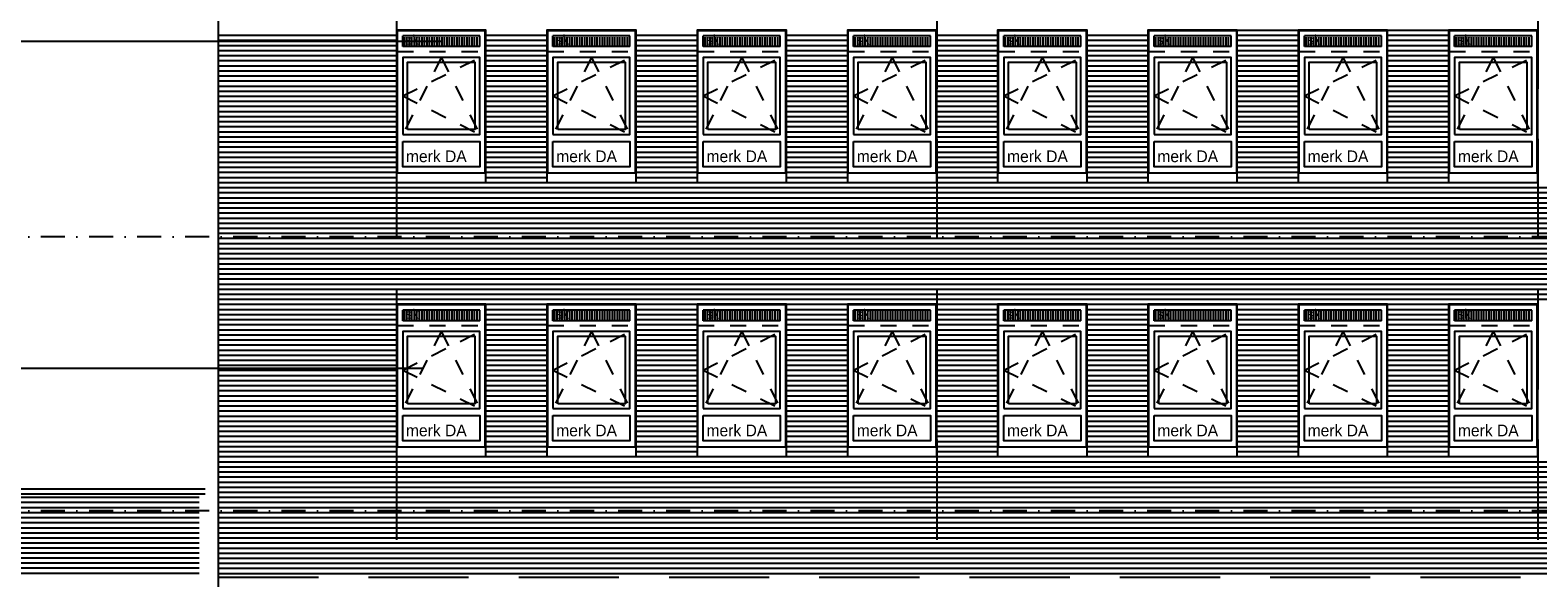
# Model space of a CAD drawing. Extents: x 0 to 140000, y 0 to 84100.
# Tile 43 of 48: x 101448 to 120259, y 56618 to 63450. Entities that reach past the tile are written whole.
import ezdxf

# ---------------------------------------------------------------- set-up
doc = ezdxf.new("R2010")
doc.units = 0
doc.header["$LTSCALE"] = 100
doc.header["$MEASUREMENT"] = 0
for name, pattern in [('B0201', [50, 31.25, -6.25, 6.25, -6.25]), ('B0703', [18.75, 12.5, -6.25]), ('DASHDOTX2', [2, 1, -0.5, 0, -0.5]), ('TEGELS', [4, 2, -2])]:
    doc.linetypes.add(name, pattern=pattern)
for name, color, linetype in [('AA32----_BINNENKOZ', 7, 'CONTINUOUS'), ('AL$1A---_ALGEMEEN', 1, 'CONTINUOUS'), ('AL$7A---_STRAMIEN', 1, 'B0201'), ('AL21----_BUITENWAND', 2, 'CONTINUOUS'), ('AL31----_BUITENKOZ', 7, 'CONTINUOUS'), ('AL32----_BINNENKOZ', 7, 'CONTINUOUS'), ('AT$1A---_ALGEMEEN', 7, 'CONTINUOUS'), ('AT$1A---_TEKST', 2, 'CONTINUOUS'), ('DLLATATIE', 3, 'B0703'), ('ZONWERING', 4, 'TEGELS')]:
    doc.layers.add(name, color=color, linetype=linetype)
doc.styles.add('00_100', font='B-GBP.shx', dxfattribs={"height": 120})
doc.styles.add('01_100', font='B-GBP.shx', dxfattribs={"height": 180})

msp = doc.modelspace()

# ---------------------------------------------------------------- hatches: boundary and pattern name
at = {"layer": 'AA32----_BINNENKOZ'}
h = msp.add_hatch(dxfattribs=at)
h.set_pattern_fill('LINE', color=1, scale=250, angle=90, style=0)
h.set_pattern_definition([(90, (94399.663, 46217.5), (-31.25, 2e-15), [])])
h.paths.add_polyline_path([(107055.1, 63364.5), (106098.1, 63364.5), (106098.1, 63261.5), (107055.1, 63261.5)])
h = msp.add_hatch(dxfattribs=at)
h.set_pattern_fill('LINE', color=1, scale=250, angle=90, style=0)
h.set_pattern_definition([(90, (96274.663, 46217.5), (-31.25, 2e-15), [])])
h.paths.add_polyline_path([(108930.1, 63364.5), (107973.1, 63364.5), (107973.1, 63261.5), (108930.1, 63261.5)])
h = msp.add_hatch(dxfattribs=at)
h.set_pattern_fill('LINE', color=1, scale=250, angle=90, style=0)
h.set_pattern_definition([(90, (98149.663, 46217.5), (-31.25, 2e-15), [])])
h.paths.add_polyline_path([(110805.1, 63364.5), (109848.1, 63364.5), (109848.1, 63261.5), (110805.1, 63261.5)])
h = msp.add_hatch(dxfattribs=at)
h.set_pattern_fill('LINE', color=1, scale=250, angle=90, style=0)
h.set_pattern_definition([(90, (100024.663, 46217.5), (-31.25, 2e-15), [])])
h.paths.add_polyline_path([(112680.1, 63364.5), (111723.1, 63364.5), (111723.1, 63261.5), (112680.1, 63261.5)])
h = msp.add_hatch(dxfattribs=at)
h.set_pattern_fill('LINE', color=1, scale=250, angle=90, style=0)
h.set_pattern_definition([(90, (101899.663, 46217.5), (-31.25, 2e-15), [])])
h.paths.add_polyline_path([(114555.1, 63364.5), (113598.1, 63364.5), (113598.1, 63261.5), (114555.1, 63261.5)])
h = msp.add_hatch(dxfattribs=at)
h.set_pattern_fill('LINE', color=1, scale=250, angle=90, style=0)
h.set_pattern_definition([(90, (103774.663, 46217.5), (-31.25, 2e-15), [])])
h.paths.add_polyline_path([(116430.1, 63364.5), (115473.1, 63364.5), (115473.1, 63261.5), (116430.1, 63261.5)])
h = msp.add_hatch(dxfattribs=at)
h.set_pattern_fill('LINE', color=1, scale=250, angle=90, style=0)
h.set_pattern_definition([(90, (105649.663, 46217.5), (-31.25, 2e-15), [])])
h.paths.add_polyline_path([(118305.1, 63364.5), (117348.1, 63364.5), (117348.1, 63261.5), (118305.1, 63261.5)])
h = msp.add_hatch(dxfattribs=at)
h.set_pattern_fill('LINE', color=1, scale=250, angle=90, style=0)
h.set_pattern_definition([(90, (107524.663, 46217.5), (-31.25, 2e-15), [])])
h.paths.add_polyline_path([(120180.1, 63364.5), (119223.1, 63364.5), (119223.1, 63261.5), (120180.1, 63261.5)])
h = msp.add_hatch(dxfattribs=at)
h.set_pattern_fill('LINE', color=1, scale=250, angle=90, style=0)
h.set_pattern_definition([(90, (94399.663, 42797.5), (-31.25, 2e-15), [])])
h.paths.add_polyline_path([(107055.1, 59944.5), (106098.1, 59944.5), (106098.1, 59841.5), (107055.1, 59841.5)])
h = msp.add_hatch(dxfattribs=at)
h.set_pattern_fill('LINE', color=1, scale=250, angle=90, style=0)
h.set_pattern_definition([(90, (96274.663, 42797.5), (-31.25, 2e-15), [])])
h.paths.add_polyline_path([(108930.1, 59944.5), (107973.1, 59944.5), (107973.1, 59841.5), (108930.1, 59841.5)])
h = msp.add_hatch(dxfattribs=at)
h.set_pattern_fill('LINE', color=1, scale=250, angle=90, style=0)
h.set_pattern_definition([(90, (98149.663, 42797.5), (-31.25, 2e-15), [])])
h.paths.add_polyline_path([(110805.1, 59944.5), (109848.1, 59944.5), (109848.1, 59841.5), (110805.1, 59841.5)])
h = msp.add_hatch(dxfattribs=at)
h.set_pattern_fill('LINE', color=1, scale=250, angle=90, style=0)
h.set_pattern_definition([(90, (100024.663, 42797.5), (-31.25, 2e-15), [])])
h.paths.add_polyline_path([(112680.1, 59944.5), (111723.1, 59944.5), (111723.1, 59841.5), (112680.1, 59841.5)])
h = msp.add_hatch(dxfattribs=at)
h.set_pattern_fill('LINE', color=1, scale=250, angle=90, style=0)
h.set_pattern_definition([(90, (101899.663, 42797.5), (-31.25, 2e-15), [])])
h.paths.add_polyline_path([(114555.1, 59944.5), (113598.1, 59944.5), (113598.1, 59841.5), (114555.1, 59841.5)])
h = msp.add_hatch(dxfattribs=at)
h.set_pattern_fill('LINE', color=1, scale=250, angle=90, style=0)
h.set_pattern_definition([(90, (103774.663, 42797.5), (-31.25, 2e-15), [])])
h.paths.add_polyline_path([(116430.1, 59944.5), (115473.1, 59944.5), (115473.1, 59841.5), (116430.1, 59841.5)])
h = msp.add_hatch(dxfattribs=at)
h.set_pattern_fill('LINE', color=1, scale=250, angle=90, style=0)
h.set_pattern_definition([(90, (105649.663, 42797.5), (-31.25, 2e-15), [])])
h.paths.add_polyline_path([(118305.1, 59944.5), (117348.1, 59944.5), (117348.1, 59841.5), (118305.1, 59841.5)])
h = msp.add_hatch(dxfattribs=at)
h.set_pattern_fill('LINE', color=1, scale=250, angle=90, style=0)
h.set_pattern_definition([(90, (107524.663, 42797.5), (-31.25, 2e-15), [])])
h.paths.add_polyline_path([(120180.1, 59944.5), (119223.1, 59944.5), (119223.1, 59841.5), (120180.1, 59841.5)])

# ---------------------------------------------------------------- linework, layer by layer
at = {"layer": 'AL$1A---_ALGEMEEN'}
msp.add_line((106587.9, 63308), (97227.3, 63308.7), dxfattribs=at)
at = {"layer": 'AL$7A---_STRAMIEN', "color": 1, "linetype": 'DASHDOTX2', "ltscale": 3}
for p, q in [((130687.3, 60873.6), (101132.8, 60873.6)), ((130687.3, 57453.6), (9272.8, 57453.6)), ((130687.3, 57453.6), (101132.8, 57453.6))]:
    msp.add_line(p, q, dxfattribs=at)
at = {"layer": 'AL21----_BUITENWAND'}
for p, q in [((103794.1, 71468.9), (103794.1, 50023.6)), ((103633.3, 57722.3), (11539.1, 57722.3)), ((11539.1, 57667.8), (103633.3, 57667.8))]:
    msp.add_line(p, q, dxfattribs=at)
at = {"layer": 'AL21----_BUITENWAND', "color": 1}
for p, q in [((116509.1, 63450.3), (117269.1, 63450.3)), ((118384.1, 63450.3), (119144.1, 63450.3)), ((103794.1, 63386.9), (106019.1, 63386.9)), ((103794.1, 63323.6), (106019.1, 63323.6)), ((103794.1, 63260.3), (106019.1, 63260.3)), ((107134.1, 63386.9), (107894.1, 63386.9)), ((107134.1, 63323.6), (107894.1, 63323.6)), ((107134.1, 63260.3), (107894.1, 63260.3)), ((109009.1, 63386.9), (109769.1, 63386.9)), ((109009.1, 63323.6), (109769.1, 63323.6)), ((109009.1, 63260.3), (109769.1, 63260.3)), ((110884.1, 63386.9), (111644.1, 63386.9)), ((110884.1, 63323.6), (111644.1, 63323.6)), ((110884.1, 63260.3), (111644.1, 63260.3)), ((112759.1, 63386.9), (113519.1, 63386.9)), ((112759.1, 63323.6), (113519.1, 63323.6)), ((112759.1, 63260.3), (113519.1, 63260.3)), ((114634.1, 63386.9), (115394.1, 63386.9)), ((114634.1, 63323.6), (115394.1, 63323.6)), ((114634.1, 63260.3), (115394.1, 63260.3)), ((116509.1, 63386.9), (117269.1, 63386.9)), ((116509.1, 63323.6), (117269.1, 63323.6)), ((116509.1, 63260.3), (117269.1, 63260.3)), ((118384.1, 63386.9), (119144.1, 63386.9)), ((118384.1, 63323.6), (119144.1, 63323.6)), ((118384.1, 63260.3), (119144.1, 63260.3)), ((103794.1, 63196.9), (106019.1, 63196.9)), ((103794.1, 63133.6), (106019.1, 63133.6)), ((103794.1, 63070.3), (106019.1, 63070.3)), ((107134.1, 63196.9), (107894.1, 63196.9)), ((107134.1, 63133.6), (107894.1, 63133.6)), ((107134.1, 63070.3), (107894.1, 63070.3)), ((109009.1, 63196.9), (109769.1, 63196.9)), ((109009.1, 63133.6), (109769.1, 63133.6)), ((109009.1, 63070.3), (109769.1, 63070.3)), ((110884.1, 63196.9), (111644.1, 63196.9)), ((110884.1, 63133.6), (111644.1, 63133.6)), ((110884.1, 63070.3), (111644.1, 63070.3)), ((112759.1, 63196.9), (113519.1, 63196.9)), ((112759.1, 63133.6), (113519.1, 63133.6)), ((112759.1, 63070.3), (113519.1, 63070.3)), ((114634.1, 63196.9), (115394.1, 63196.9)), ((114634.1, 63133.6), (115394.1, 63133.6)), ((114634.1, 63070.3), (115394.1, 63070.3)), ((116509.1, 63196.9), (117269.1, 63196.9)), ((116509.1, 63133.6), (117269.1, 63133.6)), ((116509.1, 63070.3), (117269.1, 63070.3)), ((118384.1, 63196.9), (119144.1, 63196.9)), ((118384.1, 63133.6), (119144.1, 63133.6)), ((118384.1, 63070.3), (119144.1, 63070.3)), ((103794.1, 63006.9), (106019.1, 63006.9)), ((103794.1, 62943.6), (106019.1, 62943.6)), ((103794.1, 62880.3), (106019.1, 62880.3)), ((107134.1, 63006.9), (107894.1, 63006.9)), ((107134.1, 62943.6), (107894.1, 62943.6)), ((107134.1, 62880.3), (107894.1, 62880.3)), ((109009.1, 63006.9), (109769.1, 63006.9)), ((109009.1, 62943.6), (109769.1, 62943.6)), ((109009.1, 62880.3), (109769.1, 62880.3)), ((110884.1, 63006.9), (111644.1, 63006.9)), ((110884.1, 62943.6), (111644.1, 62943.6)), ((110884.1, 62880.3), (111644.1, 62880.3)), ((112759.1, 63006.9), (113519.1, 63006.9)), ((112759.1, 62943.6), (113519.1, 62943.6)), ((112759.1, 62880.3), (113519.1, 62880.3)), ((114634.1, 63006.9), (115394.1, 63006.9)), ((114634.1, 62943.6), (115394.1, 62943.6)), ((114634.1, 62880.3), (115394.1, 62880.3)), ((116509.1, 63006.9), (117269.1, 63006.9)), ((116509.1, 62943.6), (117269.1, 62943.6)), ((116509.1, 62880.3), (117269.1, 62880.3)), ((118384.1, 63006.9), (119144.1, 63006.9)), ((118384.1, 62943.6), (119144.1, 62943.6)), ((118384.1, 62880.3), (119144.1, 62880.3)), ((103794.1, 62816.9), (106019.1, 62816.9)), ((103794.1, 62753.6), (106019.1, 62753.6)), ((103794.1, 62690.3), (106019.1, 62690.3)), ((107134.1, 62816.9), (107894.1, 62816.9)), ((107134.1, 62753.6), (107894.1, 62753.6)), ((107134.1, 62690.3), (107894.1, 62690.3)), ((109009.1, 62816.9), (109769.1, 62816.9)), ((109009.1, 62753.6), (109769.1, 62753.6)), ((109009.1, 62690.3), (109769.1, 62690.3)), ((110884.1, 62816.9), (111644.1, 62816.9)), ((110884.1, 62753.6), (111644.1, 62753.6)), ((110884.1, 62690.3), (111644.1, 62690.3)), ((112759.1, 62816.9), (113519.1, 62816.9)), ((112759.1, 62753.6), (113519.1, 62753.6)), ((112759.1, 62690.3), (113519.1, 62690.3)), ((114634.1, 62816.9), (115394.1, 62816.9)), ((114634.1, 62753.6), (115394.1, 62753.6)), ((114634.1, 62690.3), (115394.1, 62690.3)), ((116509.1, 62816.9), (117269.1, 62816.9)), ((116509.1, 62753.6), (117269.1, 62753.6)), ((116509.1, 62690.3), (117269.1, 62690.3)), ((118384.1, 62816.9), (119144.1, 62816.9)), ((118384.1, 62753.6), (119144.1, 62753.6)), ((118384.1, 62690.3), (119144.1, 62690.3)), ((103794.1, 62626.9), (106019.1, 62626.9)), ((103794.1, 62563.6), (106019.1, 62563.6)), ((103794.1, 62500.3), (106019.1, 62500.3)), ((107134.1, 62626.9), (107894.1, 62626.9)), ((107134.1, 62563.6), (107894.1, 62563.6)), ((107134.1, 62500.3), (107894.1, 62500.3)), ((109009.1, 62626.9), (109769.1, 62626.9)), ((109009.1, 62563.6), (109769.1, 62563.6)), ((109009.1, 62500.3), (109769.1, 62500.3)), ((110884.1, 62626.9), (111644.1, 62626.9)), ((110884.1, 62563.6), (111644.1, 62563.6)), ((110884.1, 62500.3), (111644.1, 62500.3)), ((112759.1, 62626.9), (113519.1, 62626.9)), ((112759.1, 62563.6), (113519.1, 62563.6)), ((112759.1, 62500.3), (113519.1, 62500.3)), ((114634.1, 62626.9), (115394.1, 62626.9)), ((114634.1, 62563.6), (115394.1, 62563.6)), ((114634.1, 62500.3), (115394.1, 62500.3)), ((116509.1, 62626.9), (117269.1, 62626.9)), ((116509.1, 62563.6), (117269.1, 62563.6)), ((116509.1, 62500.3), (117269.1, 62500.3)), ((118384.1, 62626.9), (119144.1, 62626.9)), ((118384.1, 62563.6), (119144.1, 62563.6)), ((118384.1, 62500.3), (119144.1, 62500.3)), ((103794.1, 62436.9), (106019.1, 62436.9)), ((103794.1, 62373.6), (106019.1, 62373.6)), ((103794.1, 62310.3), (106019.1, 62310.3)), ((107134.1, 62436.9), (107894.1, 62436.9)), ((107134.1, 62373.6), (107894.1, 62373.6)), ((107134.1, 62310.3), (107894.1, 62310.3)), ((109009.1, 62436.9), (109769.1, 62436.9)), ((109009.1, 62373.6), (109769.1, 62373.6)), ((109009.1, 62310.3), (109769.1, 62310.3)), ((110884.1, 62436.9), (111644.1, 62436.9)), ((110884.1, 62373.6), (111644.1, 62373.6)), ((110884.1, 62310.3), (111644.1, 62310.3)), ((112759.1, 62436.9), (113519.1, 62436.9)), ((112759.1, 62373.6), (113519.1, 62373.6)), ((112759.1, 62310.3), (113519.1, 62310.3)), ((114634.1, 62436.9), (115394.1, 62436.9)), ((114634.1, 62373.6), (115394.1, 62373.6)), ((114634.1, 62310.3), (115394.1, 62310.3)), ((116509.1, 62436.9), (117269.1, 62436.9)), ((116509.1, 62373.6), (117269.1, 62373.6)), ((116509.1, 62310.3), (117269.1, 62310.3)), ((118384.1, 62436.9), (119144.1, 62436.9)), ((118384.1, 62373.6), (119144.1, 62373.6)), ((118384.1, 62310.3), (119144.1, 62310.3)), ((103794.1, 62246.9), (106019.1, 62246.9)), ((103794.1, 62183.6), (106019.1, 62183.6)), ((103794.1, 62120.3), (106019.1, 62120.3)), ((107134.1, 62246.9), (107894.1, 62246.9)), ((107134.1, 62183.6), (107894.1, 62183.6)), ((107134.1, 62120.3), (107894.1, 62120.3)), ((109009.1, 62246.9), (109769.1, 62246.9)), ((109009.1, 62183.6), (109769.1, 62183.6)), ((109009.1, 62120.3), (109769.1, 62120.3)), ((110884.1, 62246.9), (111644.1, 62246.9)), ((110884.1, 62183.6), (111644.1, 62183.6)), ((110884.1, 62120.3), (111644.1, 62120.3)), ((112759.1, 62246.9), (113519.1, 62246.9)), ((112759.1, 62183.6), (113519.1, 62183.6)), ((112759.1, 62120.3), (113519.1, 62120.3)), ((114634.1, 62246.9), (115394.1, 62246.9)), ((114634.1, 62183.6), (115394.1, 62183.6)), ((114634.1, 62120.3), (115394.1, 62120.3)), ((116509.1, 62246.9), (117269.1, 62246.9)), ((116509.1, 62183.6), (117269.1, 62183.6)), ((116509.1, 62120.3), (117269.1, 62120.3)), ((118384.1, 62246.9), (119144.1, 62246.9)), ((118384.1, 62183.6), (119144.1, 62183.6)), ((118384.1, 62120.3), (119144.1, 62120.3)), ((103794.1, 62056.9), (106019.1, 62056.9)), ((103794.1, 61993.6), (106019.1, 61993.6)), ((103794.1, 61930.3), (106019.1, 61930.3)), ((107134.1, 62056.9), (107894.1, 62056.9)), ((107134.1, 61993.6), (107894.1, 61993.6)), ((107134.1, 61930.3), (107894.1, 61930.3)), ((109009.1, 62056.9), (109769.1, 62056.9)), ((109009.1, 61993.6), (109769.1, 61993.6)), ((109009.1, 61930.3), (109769.1, 61930.3)), ((110884.1, 62056.9), (111644.1, 62056.9)), ((110884.1, 61993.6), (111644.1, 61993.6)), ((110884.1, 61930.3), (111644.1, 61930.3)), ((112759.1, 62056.9), (113519.1, 62056.9)), ((112759.1, 61993.6), (113519.1, 61993.6)), ((112759.1, 61930.3), (113519.1, 61930.3)), ((114634.1, 62056.9), (115394.1, 62056.9)), ((114634.1, 61993.6), (115394.1, 61993.6)), ((114634.1, 61930.3), (115394.1, 61930.3)), ((116509.1, 62056.9), (117269.1, 62056.9)), ((116509.1, 61993.6), (117269.1, 61993.6)), ((116509.1, 61930.3), (117269.1, 61930.3)), ((118384.1, 62056.9), (119144.1, 62056.9)), ((118384.1, 61993.6), (119144.1, 61993.6)), ((118384.1, 61930.3), (119144.1, 61930.3)), ((103794.1, 61866.9), (106019.1, 61866.9)), ((103794.1, 61803.6), (106019.1, 61803.6)), ((103794.1, 61740.3), (106019.1, 61740.3)), ((107134.1, 61866.9), (107894.1, 61866.9)), ((107134.1, 61803.6), (107894.1, 61803.6)), ((107134.1, 61740.3), (107894.1, 61740.3)), ((109009.1, 61866.9), (109769.1, 61866.9)), ((109009.1, 61803.6), (109769.1, 61803.6)), ((109009.1, 61740.3), (109769.1, 61740.3)), ((110884.1, 61866.9), (111644.1, 61866.9)), ((110884.1, 61803.6), (111644.1, 61803.6)), ((110884.1, 61740.3), (111644.1, 61740.3)), ((112759.1, 61866.9), (113519.1, 61866.9)), ((112759.1, 61803.6), (113519.1, 61803.6)), ((112759.1, 61740.3), (113519.1, 61740.3)), ((114634.1, 61866.9), (115394.1, 61866.9)), ((114634.1, 61803.6), (115394.1, 61803.6)), ((114634.1, 61740.3), (115394.1, 61740.3)), ((116509.1, 61866.9), (117269.1, 61866.9)), ((116509.1, 61803.6), (117269.1, 61803.6)), ((116509.1, 61740.3), (117269.1, 61740.3)), ((118384.1, 61866.9), (119144.1, 61866.9)), ((118384.1, 61803.6), (119144.1, 61803.6)), ((118384.1, 61740.3), (119144.1, 61740.3)), ((103794.1, 61676.9), (106019.1, 61676.9)), ((103794.1, 61613.6), (106019.1, 61613.6)), ((103794.1, 61550.3), (106019.1, 61550.3)), ((107134.1, 61676.9), (107894.1, 61676.9)), ((107134.1, 61613.6), (107894.1, 61613.6)), ((107134.1, 61550.3), (107894.1, 61550.3)), ((109009.1, 61676.9), (109769.1, 61676.9)), ((109009.1, 61613.6), (109769.1, 61613.6)), ((109009.1, 61550.3), (109769.1, 61550.3)), ((110884.1, 61676.9), (111644.1, 61676.9)), ((110884.1, 61613.6), (111644.1, 61613.6)), ((110884.1, 61550.3), (111644.1, 61550.3)), ((112759.1, 61676.9), (113519.1, 61676.9)), ((112759.1, 61613.6), (113519.1, 61613.6)), ((112759.1, 61550.3), (113519.1, 61550.3)), ((114634.1, 61676.9), (115394.1, 61676.9)), ((114634.1, 61613.6), (115394.1, 61613.6)), ((114634.1, 61550.3), (115394.1, 61550.3)), ((116509.1, 61676.9), (117269.1, 61676.9)), ((116509.1, 61613.6), (117269.1, 61613.6)), ((116509.1, 61550.3), (117269.1, 61550.3)), ((118384.1, 61676.9), (119144.1, 61676.9)), ((118384.1, 61613.6), (119144.1, 61613.6)), ((118384.1, 61550.3), (119144.1, 61550.3)), ((103794.1, 61486.9), (127654.1, 61486.9)), ((103794.1, 61423.6), (127654.1, 61423.6)), ((103794.1, 61360.3), (127654.1, 61360.3)), ((103794.1, 61296.9), (127654.1, 61296.9)), ((103794.1, 61233.6), (127654.1, 61233.6)), ((103794.1, 61170.3), (127654.1, 61170.3)), ((103794.1, 61106.9), (127654.1, 61106.9)), ((103794.1, 61043.6), (127654.1, 61043.6)), ((103794.1, 60980.3), (127654.1, 60980.3)), ((103794.1, 60916.9), (127654.1, 60916.9)), ((103794.1, 60853.6), (127654.1, 60853.6)), ((103794.1, 60790.3), (127654.1, 60790.3)), ((103794.1, 60726.9), (127654.1, 60726.9)), ((103794.1, 60663.6), (127654.1, 60663.6)), ((103794.1, 60600.3), (127654.1, 60600.3)), ((103794.1, 60536.9), (127654.1, 60536.9)), ((103794.1, 60473.6), (127654.1, 60473.6)), ((103794.1, 60473.6), (127654.1, 60473.6)), ((103794.1, 60410.3), (127654.1, 60410.3)), ((103794.1, 60346.9), (127654.1, 60346.9)), ((103794.1, 60283.6), (127654.1, 60283.6)), ((103794.1, 60220.3), (127654.1, 60220.3)), ((103794.1, 60156.9), (127654.1, 60156.9)), ((103794.1, 60093.6), (127654.1, 60093.6)), ((103794.1, 60030.3), (106019.1, 60030.3)), ((107134.1, 60030.3), (107894.1, 60030.3)), ((109009.1, 60030.3), (109769.1, 60030.3)), ((110884.1, 60030.3), (111644.1, 60030.3)), ((112759.1, 60030.3), (113519.1, 60030.3)), ((114634.1, 60030.3), (115394.1, 60030.3)), ((116509.1, 60030.3), (117269.1, 60030.3)), ((118384.1, 60030.3), (119144.1, 60030.3)), ((103794.1, 59966.9), (106019.1, 59966.9)), ((103794.1, 59903.6), (106019.1, 59903.6)), ((103794.1, 59840.3), (106019.1, 59840.3)), ((107134.1, 59966.9), (107894.1, 59966.9)), ((107134.1, 59903.6), (107894.1, 59903.6)), ((107134.1, 59840.3), (107894.1, 59840.3)), ((109009.1, 59966.9), (109769.1, 59966.9)), ((109009.1, 59903.6), (109769.1, 59903.6)), ((109009.1, 59840.3), (109769.1, 59840.3)), ((110884.1, 59966.9), (111644.1, 59966.9)), ((110884.1, 59903.6), (111644.1, 59903.6)), ((110884.1, 59840.3), (111644.1, 59840.3)), ((112759.1, 59966.9), (113519.1, 59966.9)), ((112759.1, 59903.6), (113519.1, 59903.6)), ((112759.1, 59840.3), (113519.1, 59840.3)), ((114634.1, 59966.9), (115394.1, 59966.9)), ((114634.1, 59903.6), (115394.1, 59903.6)), ((114634.1, 59840.3), (115394.1, 59840.3)), ((116509.1, 59966.9), (117269.1, 59966.9)), ((116509.1, 59903.6), (117269.1, 59903.6)), ((116509.1, 59840.3), (117269.1, 59840.3)), ((118384.1, 59966.9), (119144.1, 59966.9)), ((118384.1, 59903.6), (119144.1, 59903.6)), ((118384.1, 59840.3), (119144.1, 59840.3)), ((103794.1, 59776.9), (106019.1, 59776.9)), ((103794.1, 59713.6), (106019.1, 59713.6)), ((103794.1, 59650.3), (106019.1, 59650.3)), ((107134.1, 59776.9), (107894.1, 59776.9)), ((107134.1, 59713.6), (107894.1, 59713.6)), ((107134.1, 59650.3), (107894.1, 59650.3)), ((109009.1, 59776.9), (109769.1, 59776.9)), ((109009.1, 59713.6), (109769.1, 59713.6)), ((109009.1, 59650.3), (109769.1, 59650.3)), ((110884.1, 59776.9), (111644.1, 59776.9)), ((110884.1, 59713.6), (111644.1, 59713.6)), ((110884.1, 59650.3), (111644.1, 59650.3)), ((112759.1, 59776.9), (113519.1, 59776.9)), ((112759.1, 59713.6), (113519.1, 59713.6)), ((112759.1, 59650.3), (113519.1, 59650.3)), ((114634.1, 59776.9), (115394.1, 59776.9)), ((114634.1, 59713.6), (115394.1, 59713.6)), ((114634.1, 59650.3), (115394.1, 59650.3)), ((116509.1, 59776.9), (117269.1, 59776.9)), ((116509.1, 59713.6), (117269.1, 59713.6)), ((116509.1, 59650.3), (117269.1, 59650.3)), ((118384.1, 59776.9), (119144.1, 59776.9)), ((118384.1, 59713.6), (119144.1, 59713.6)), ((118384.1, 59650.3), (119144.1, 59650.3)), ((103794.1, 59586.9), (106019.1, 59586.9)), ((103794.1, 59523.6), (106019.1, 59523.6)), ((103794.1, 59460.3), (106019.1, 59460.3)), ((107134.1, 59586.9), (107894.1, 59586.9)), ((107134.1, 59523.6), (107894.1, 59523.6)), ((107134.1, 59460.3), (107894.1, 59460.3)), ((109009.1, 59586.9), (109769.1, 59586.9)), ((109009.1, 59523.6), (109769.1, 59523.6)), ((109009.1, 59460.3), (109769.1, 59460.3)), ((110884.1, 59586.9), (111644.1, 59586.9)), ((110884.1, 59523.6), (111644.1, 59523.6)), ((110884.1, 59460.3), (111644.1, 59460.3)), ((112759.1, 59586.9), (113519.1, 59586.9)), ((112759.1, 59523.6), (113519.1, 59523.6)), ((112759.1, 59460.3), (113519.1, 59460.3)), ((114634.1, 59586.9), (115394.1, 59586.9)), ((114634.1, 59523.6), (115394.1, 59523.6)), ((114634.1, 59460.3), (115394.1, 59460.3)), ((116509.1, 59586.9), (117269.1, 59586.9)), ((116509.1, 59523.6), (117269.1, 59523.6)), ((116509.1, 59460.3), (117269.1, 59460.3)), ((118384.1, 59586.9), (119144.1, 59586.9)), ((118384.1, 59523.6), (119144.1, 59523.6)), ((118384.1, 59460.3), (119144.1, 59460.3)), ((103794.1, 59396.9), (106019.1, 59396.9)), ((103794.1, 59333.6), (106019.1, 59333.6)), ((103794.1, 59270.3), (106019.1, 59270.3)), ((107134.1, 59396.9), (107894.1, 59396.9)), ((107134.1, 59333.6), (107894.1, 59333.6)), ((107134.1, 59270.3), (107894.1, 59270.3)), ((109009.1, 59396.9), (109769.1, 59396.9)), ((109009.1, 59333.6), (109769.1, 59333.6)), ((109009.1, 59270.3), (109769.1, 59270.3)), ((110884.1, 59396.9), (111644.1, 59396.9)), ((110884.1, 59333.6), (111644.1, 59333.6)), ((110884.1, 59270.3), (111644.1, 59270.3)), ((112759.1, 59396.9), (113519.1, 59396.9)), ((112759.1, 59333.6), (113519.1, 59333.6)), ((112759.1, 59270.3), (113519.1, 59270.3)), ((114634.1, 59396.9), (115394.1, 59396.9)), ((114634.1, 59333.6), (115394.1, 59333.6)), ((114634.1, 59270.3), (115394.1, 59270.3)), ((116509.1, 59396.9), (117269.1, 59396.9)), ((116509.1, 59333.6), (117269.1, 59333.6)), ((116509.1, 59270.3), (117269.1, 59270.3)), ((118384.1, 59396.9), (119144.1, 59396.9)), ((118384.1, 59333.6), (119144.1, 59333.6)), ((118384.1, 59270.3), (119144.1, 59270.3)), ((103794.1, 59206.9), (106019.1, 59206.9)), ((103794.1, 59143.6), (106019.1, 59143.6)), ((103794.1, 59080.3), (106019.1, 59080.3)), ((107134.1, 59206.9), (107894.1, 59206.9)), ((107134.1, 59143.6), (107894.1, 59143.6)), ((107134.1, 59080.3), (107894.1, 59080.3)), ((109009.1, 59206.9), (109769.1, 59206.9)), ((109009.1, 59143.6), (109769.1, 59143.6)), ((109009.1, 59080.3), (109769.1, 59080.3)), ((110884.1, 59206.9), (111644.1, 59206.9)), ((110884.1, 59143.6), (111644.1, 59143.6)), ((110884.1, 59080.3), (111644.1, 59080.3)), ((112759.1, 59206.9), (113519.1, 59206.9)), ((112759.1, 59143.6), (113519.1, 59143.6)), ((112759.1, 59080.3), (113519.1, 59080.3)), ((114634.1, 59206.9), (115394.1, 59206.9)), ((114634.1, 59143.6), (115394.1, 59143.6)), ((114634.1, 59080.3), (115394.1, 59080.3)), ((116509.1, 59206.9), (117269.1, 59206.9)), ((116509.1, 59143.6), (117269.1, 59143.6)), ((116509.1, 59080.3), (117269.1, 59080.3)), ((118384.1, 59206.9), (119144.1, 59206.9)), ((118384.1, 59143.6), (119144.1, 59143.6)), ((118384.1, 59080.3), (119144.1, 59080.3)), ((103794.1, 59016.9), (106019.1, 59016.9)), ((103794.1, 58953.6), (106019.1, 58953.6)), ((103794.1, 58890.3), (106019.1, 58890.3)), ((107134.1, 59016.9), (107894.1, 59016.9)), ((107134.1, 58953.6), (107894.1, 58953.6)), ((107134.1, 58890.3), (107894.1, 58890.3)), ((109009.1, 59016.9), (109769.1, 59016.9)), ((109009.1, 58953.6), (109769.1, 58953.6)), ((109009.1, 58890.3), (109769.1, 58890.3)), ((110884.1, 59016.9), (111644.1, 59016.9)), ((110884.1, 58953.6), (111644.1, 58953.6)), ((110884.1, 58890.3), (111644.1, 58890.3)), ((112759.1, 59016.9), (113519.1, 59016.9)), ((112759.1, 58953.6), (113519.1, 58953.6)), ((112759.1, 58890.3), (113519.1, 58890.3)), ((114634.1, 59016.9), (115394.1, 59016.9)), ((114634.1, 58953.6), (115394.1, 58953.6)), ((114634.1, 58890.3), (115394.1, 58890.3)), ((116509.1, 59016.9), (117269.1, 59016.9)), ((116509.1, 58953.6), (117269.1, 58953.6)), ((116509.1, 58890.3), (117269.1, 58890.3)), ((118384.1, 59016.9), (119144.1, 59016.9)), ((118384.1, 58953.6), (119144.1, 58953.6)), ((118384.1, 58890.3), (119144.1, 58890.3)), ((103794.1, 58826.9), (106019.1, 58826.9)), ((103794.1, 58763.6), (106019.1, 58763.6)), ((103794.1, 58700.3), (106019.1, 58700.3)), ((107134.1, 58826.9), (107894.1, 58826.9)), ((107134.1, 58763.6), (107894.1, 58763.6)), ((107134.1, 58700.3), (107894.1, 58700.3)), ((109009.1, 58826.9), (109769.1, 58826.9)), ((109009.1, 58763.6), (109769.1, 58763.6)), ((109009.1, 58700.3), (109769.1, 58700.3)), ((110884.1, 58826.9), (111644.1, 58826.9)), ((110884.1, 58763.6), (111644.1, 58763.6)), ((110884.1, 58700.3), (111644.1, 58700.3)), ((112759.1, 58826.9), (113519.1, 58826.9)), ((112759.1, 58763.6), (113519.1, 58763.6)), ((112759.1, 58700.3), (113519.1, 58700.3)), ((114634.1, 58826.9), (115394.1, 58826.9)), ((114634.1, 58763.6), (115394.1, 58763.6)), ((114634.1, 58700.3), (115394.1, 58700.3)), ((116509.1, 58826.9), (117269.1, 58826.9)), ((116509.1, 58763.6), (117269.1, 58763.6)), ((116509.1, 58700.3), (117269.1, 58700.3)), ((118384.1, 58826.9), (119144.1, 58826.9)), ((118384.1, 58763.6), (119144.1, 58763.6)), ((118384.1, 58700.3), (119144.1, 58700.3)), ((103794.1, 58636.9), (106019.1, 58636.9)), ((103794.1, 58573.6), (106019.1, 58573.6)), ((103794.1, 58510.3), (106019.1, 58510.3)), ((107134.1, 58636.9), (107894.1, 58636.9)), ((107134.1, 58573.6), (107894.1, 58573.6)), ((107134.1, 58510.3), (107894.1, 58510.3)), ((109009.1, 58636.9), (109769.1, 58636.9)), ((109009.1, 58573.6), (109769.1, 58573.6)), ((109009.1, 58510.3), (109769.1, 58510.3)), ((110884.1, 58636.9), (111644.1, 58636.9)), ((110884.1, 58573.6), (111644.1, 58573.6)), ((110884.1, 58510.3), (111644.1, 58510.3)), ((112759.1, 58636.9), (113519.1, 58636.9)), ((112759.1, 58573.6), (113519.1, 58573.6)), ((112759.1, 58510.3), (113519.1, 58510.3)), ((114634.1, 58636.9), (115394.1, 58636.9)), ((114634.1, 58573.6), (115394.1, 58573.6)), ((114634.1, 58510.3), (115394.1, 58510.3)), ((116509.1, 58636.9), (117269.1, 58636.9)), ((116509.1, 58573.6), (117269.1, 58573.6)), ((116509.1, 58510.3), (117269.1, 58510.3)), ((118384.1, 58636.9), (119144.1, 58636.9)), ((118384.1, 58573.6), (119144.1, 58573.6)), ((118384.1, 58510.3), (119144.1, 58510.3)), ((103794.1, 58446.9), (106019.1, 58446.9)), ((103794.1, 58383.6), (106019.1, 58383.6)), ((103794.1, 58320.3), (106019.1, 58320.3)), ((107134.1, 58446.9), (107894.1, 58446.9)), ((107134.1, 58383.6), (107894.1, 58383.6)), ((107134.1, 58320.3), (107894.1, 58320.3)), ((109009.1, 58446.9), (109769.1, 58446.9)), ((109009.1, 58383.6), (109769.1, 58383.6)), ((109009.1, 58320.3), (109769.1, 58320.3)), ((110884.1, 58446.9), (111644.1, 58446.9)), ((110884.1, 58383.6), (111644.1, 58383.6)), ((110884.1, 58320.3), (111644.1, 58320.3)), ((112759.1, 58446.9), (113519.1, 58446.9)), ((112759.1, 58383.6), (113519.1, 58383.6)), ((112759.1, 58320.3), (113519.1, 58320.3)), ((114634.1, 58446.9), (115394.1, 58446.9)), ((114634.1, 58383.6), (115394.1, 58383.6)), ((114634.1, 58320.3), (115394.1, 58320.3)), ((116509.1, 58446.9), (117269.1, 58446.9)), ((116509.1, 58383.6), (117269.1, 58383.6)), ((116509.1, 58320.3), (117269.1, 58320.3)), ((118384.1, 58446.9), (119144.1, 58446.9)), ((118384.1, 58383.6), (119144.1, 58383.6)), ((118384.1, 58320.3), (119144.1, 58320.3)), ((103794.1, 58256.9), (106019.1, 58256.9)), ((103794.1, 58193.6), (106019.1, 58193.6)), ((103794.1, 58130.3), (106019.1, 58130.3)), ((107134.1, 58256.9), (107894.1, 58256.9)), ((107134.1, 58193.6), (107894.1, 58193.6)), ((107134.1, 58130.3), (107894.1, 58130.3)), ((109009.1, 58256.9), (109769.1, 58256.9)), ((109009.1, 58193.6), (109769.1, 58193.6)), ((109009.1, 58130.3), (109769.1, 58130.3)), ((110884.1, 58256.9), (111644.1, 58256.9)), ((110884.1, 58193.6), (111644.1, 58193.6)), ((110884.1, 58130.3), (111644.1, 58130.3)), ((112759.1, 58256.9), (113519.1, 58256.9)), ((112759.1, 58193.6), (113519.1, 58193.6)), ((112759.1, 58130.3), (113519.1, 58130.3)), ((114634.1, 58256.9), (115394.1, 58256.9)), ((114634.1, 58193.6), (115394.1, 58193.6)), ((114634.1, 58130.3), (115394.1, 58130.3)), ((116509.1, 58256.9), (117269.1, 58256.9)), ((116509.1, 58193.6), (117269.1, 58193.6)), ((116509.1, 58130.3), (117269.1, 58130.3)), ((118384.1, 58256.9), (119144.1, 58256.9)), ((118384.1, 58193.6), (119144.1, 58193.6)), ((118384.1, 58130.3), (119144.1, 58130.3)), ((103794.1, 58066.9), (127654.1, 58066.9)), ((103794.1, 58003.6), (127654.1, 58003.6)), ((103794.1, 57940.3), (127654.1, 57940.3)), ((103794.1, 57876.9), (127654.1, 57876.9)), ((103794.1, 57813.6), (127654.1, 57813.6)), ((103794.1, 57750.3), (127654.1, 57750.3)), ((103794.1, 57686.9), (127654.1, 57686.9)), ((103794.1, 57623.6), (127654.1, 57623.6)), ((103794.1, 57560.3), (127654.1, 57560.3)), ((103794.1, 57496.9), (127654.1, 57496.9)), ((103794.1, 57433.6), (127654.1, 57433.6)), ((103794.1, 57370.3), (127654.1, 57370.3)), ((103794.1, 57306.9), (127654.1, 57306.9)), ((103794.1, 57243.6), (127654.1, 57243.6)), ((103794.1, 57180.3), (127654.1, 57180.3)), ((103794.1, 57116.9), (127654.1, 57116.9)), ((103794.1, 57053.6), (127654.1, 57053.6)), ((103794.1, 56990.3), (127654.1, 56990.3)), ((103794.1, 56926.9), (127654.1, 56926.9)), ((103794.1, 56863.6), (127654.1, 56863.6)), ((103794.1, 56800.3), (127654.1, 56800.3)), ((103794.1, 56736.9), (127654.1, 56736.9)), ((103794.1, 56673.6), (127654.1, 56673.6))]:
    msp.add_line(p, q, dxfattribs=at)
at = {"layer": 'AL21----_BUITENWAND', "color": 42}
for p, q in [((11569.1, 57623.6), (103554.9, 57623.6)), ((11569.1, 57560.3), (103554.9, 57560.3)), ((11569.1, 57496.9), (103554.9, 57496.9)), ((11569.1, 57433.6), (103554.9, 57433.6)), ((11569.1, 57370.3), (103554.9, 57370.3)), ((11569.1, 57306.9), (103554.9, 57306.9)), ((11569.1, 57243.6), (103554.9, 57243.6)), ((11569.1, 57180.3), (103554.9, 57180.3)), ((11569.1, 57116.9), (103554.9, 57116.9)), ((11569.1, 57053.6), (103554.9, 57053.6)), ((103554.9, 56990.3), (11569.1, 56990.3)), ((103554.9, 56926.9), (11569.1, 56926.9)), ((103554.9, 56863.6), (11569.1, 56863.6)), ((103554.9, 56800.3), (11569.1, 56800.3)), ((103554.9, 56736.9), (11569.1, 56736.9)), ((103554.9, 56673.6), (11569.1, 56673.6))]:
    msp.add_line(p, q, dxfattribs=at)
at = {"layer": 'AL31----_BUITENKOZ', "color": 1, "linetype": 'TEGELS'}
for p, q in [((106096.1, 62630.4), (107057.1, 63110.8)), ((106576.6, 63110.8), (106096.1, 62150.1)), ((106576.6, 63110.8), (107057.1, 62150.1)), ((108451.6, 63110.8), (107971.1, 62150.1)), ((107971.1, 62630.4), (108932.1, 63110.8)), ((108451.6, 63110.8), (108932.1, 62150.1)), ((110326.6, 63110.8), (109846.1, 62150.1)), ((109846.1, 62630.4), (110807.1, 63110.8)), ((110326.6, 63110.8), (110807.1, 62150.1)), ((112201.6, 63110.8), (111721.1, 62150.1)), ((111721.1, 62630.4), (112682.1, 63110.8)), ((112201.6, 63110.8), (112682.1, 62150.1)), ((114076.6, 63110.8), (113596.1, 62150.1)), ((113596.1, 62630.4), (114557.1, 63110.8)), ((114076.6, 63110.8), (114557.1, 62150.1)), ((115951.6, 63110.8), (115471.1, 62150.1)), ((115471.1, 62630.4), (116432.1, 63110.8)), ((115951.6, 63110.8), (116432.1, 62150.1)), ((117826.6, 63110.8), (117346.1, 62150.1)), ((117346.1, 62630.4), (118307.1, 63110.8)), ((117826.6, 63110.8), (118307.1, 62150.1)), ((119701.6, 63110.8), (119221.1, 62150.1)), ((119221.1, 62630.4), (120182.1, 63110.8)), ((119701.6, 63110.8), (120182.1, 62150.1)), ((106096.1, 62630.4), (107057.1, 62150.1)), ((107971.1, 62630.4), (108932.1, 62150.1)), ((109846.1, 62630.4), (110807.1, 62150.1)), ((111721.1, 62630.4), (112682.1, 62150.1)), ((113596.1, 62630.4), (114557.1, 62150.1)), ((115471.1, 62630.4), (116432.1, 62150.1)), ((117346.1, 62630.4), (118307.1, 62150.1)), ((119221.1, 62630.4), (120182.1, 62150.1)), ((106096.1, 59210.4), (107057.1, 59690.8)), ((106576.6, 59690.8), (106096.1, 58730.1)), ((106576.6, 59690.8), (107057.1, 58730.1)), ((108451.6, 59690.8), (107971.1, 58730.1)), ((107971.1, 59210.4), (108932.1, 59690.8)), ((108451.6, 59690.8), (108932.1, 58730.1)), ((110326.6, 59690.8), (109846.1, 58730.1)), ((109846.1, 59210.4), (110807.1, 59690.8)), ((110326.6, 59690.8), (110807.1, 58730.1)), ((112201.6, 59690.8), (111721.1, 58730.1)), ((111721.1, 59210.4), (112682.1, 59690.8)), ((112201.6, 59690.8), (112682.1, 58730.1)), ((114076.6, 59690.8), (113596.1, 58730.1)), ((113596.1, 59210.4), (114557.1, 59690.8)), ((114076.6, 59690.8), (114557.1, 58730.1)), ((115951.6, 59690.8), (115471.1, 58730.1)), ((115471.1, 59210.4), (116432.1, 59690.8)), ((115951.6, 59690.8), (116432.1, 58730.1)), ((117826.6, 59690.8), (117346.1, 58730.1)), ((117346.1, 59210.4), (118307.1, 59690.8)), ((117826.6, 59690.8), (118307.1, 58730.1)), ((119701.6, 59690.8), (119221.1, 58730.1)), ((119221.1, 59210.4), (120182.1, 59690.8)), ((119701.6, 59690.8), (120182.1, 58730.1)), ((106096.1, 59210.4), (107057.1, 58730.1)), ((107971.1, 59210.4), (108932.1, 58730.1)), ((109846.1, 59210.4), (110807.1, 58730.1)), ((111721.1, 59210.4), (112682.1, 58730.1)), ((113596.1, 59210.4), (114557.1, 58730.1)), ((115471.1, 59210.4), (116432.1, 58730.1)), ((117346.1, 59210.4), (118307.1, 58730.1)), ((119221.1, 59210.4), (120182.1, 58730.1))]:
    msp.add_line(p, q, dxfattribs=at)
at = {"layer": 'AL31----_BUITENKOZ', "color": 1}
for points in [[(106019.1, 61672.4), (107134.1, 61672.4), (107134.1, 63450.3), (106019.1, 63450.3)], [(107894.1, 61672.4), (109009.1, 61672.4), (109009.1, 63450.3), (107894.1, 63450.3)], [(109769.1, 61672.4), (110884.1, 61672.4), (110884.1, 63450.3), (109769.1, 63450.3)], [(111644.1, 61672.4), (112759.1, 61672.4), (112759.1, 63450.3), (111644.1, 63450.3)], [(113519.1, 61672.4), (114634.1, 61672.4), (114634.1, 63450.3), (113519.1, 63450.3)], [(115394.1, 61672.4), (116509.1, 61672.4), (116509.1, 63450.3), (115394.1, 63450.3)], [(117269.1, 61672.4), (118384.1, 61672.4), (118384.1, 63450.3), (117269.1, 63450.3)], [(119144.1, 61672.4), (120259.1, 61672.4), (120259.1, 63450.3), (119144.1, 63450.3)], [(106155.1, 62209.1), (106155.1, 63051.7), (106998.1, 63051.7), (106998.1, 62209.1)], [(108030.1, 62209.1), (108030.1, 63051.7), (108873.1, 63051.7), (108873.1, 62209.1)], [(109905.1, 62209.1), (109905.1, 63051.7), (110748.1, 63051.7), (110748.1, 62209.1)], [(111780.1, 62209.1), (111780.1, 63051.7), (112623.1, 63051.7), (112623.1, 62209.1)], [(113655.1, 62209.1), (113655.1, 63051.7), (114498.1, 63051.7), (114498.1, 62209.1)], [(115530.1, 62209.1), (115530.1, 63051.7), (116373.1, 63051.7), (116373.1, 62209.1)], [(117405.1, 62209.1), (117405.1, 63051.7), (118248.1, 63051.7), (118248.1, 62209.1)], [(119280.1, 62209.1), (119280.1, 63051.7), (120123.1, 63051.7), (120123.1, 62209.1)], [(106019.1, 58252.4), (107134.1, 58252.4), (107134.1, 60030.3), (106019.1, 60030.3)], [(107894.1, 58252.4), (109009.1, 58252.4), (109009.1, 60030.3), (107894.1, 60030.3)], [(109769.1, 58252.4), (110884.1, 58252.4), (110884.1, 60030.3), (109769.1, 60030.3)], [(111644.1, 58252.4), (112759.1, 58252.4), (112759.1, 60030.3), (111644.1, 60030.3)], [(113519.1, 58252.4), (114634.1, 58252.4), (114634.1, 60030.3), (113519.1, 60030.3)], [(115394.1, 58252.4), (116509.1, 58252.4), (116509.1, 60030.3), (115394.1, 60030.3)], [(117269.1, 58252.4), (118384.1, 58252.4), (118384.1, 60030.3), (117269.1, 60030.3)], [(119144.1, 58252.4), (120259.1, 58252.4), (120259.1, 60030.3), (119144.1, 60030.3)], [(106155.1, 58789.1), (106155.1, 59631.7), (106998.1, 59631.7), (106998.1, 58789.1)], [(108030.1, 58789.1), (108030.1, 59631.7), (108873.1, 59631.7), (108873.1, 58789.1)], [(109905.1, 58789.1), (109905.1, 59631.7), (110748.1, 59631.7), (110748.1, 58789.1)], [(111780.1, 58789.1), (111780.1, 59631.7), (112623.1, 59631.7), (112623.1, 58789.1)], [(113655.1, 58789.1), (113655.1, 59631.7), (114498.1, 59631.7), (114498.1, 58789.1)], [(115530.1, 58789.1), (115530.1, 59631.7), (116373.1, 59631.7), (116373.1, 58789.1)], [(117405.1, 58789.1), (117405.1, 59631.7), (118248.1, 59631.7), (118248.1, 58789.1)], [(119280.1, 58789.1), (119280.1, 59631.7), (120123.1, 59631.7), (120123.1, 58789.1)]]:
    msp.add_lwpolyline(points, close=True, dxfattribs=at)
at = {"layer": 'AL31----_BUITENKOZ'}
for points in [[(106026.1, 61672.4), (107127.1, 61672.4), (107127.1, 63443.3), (106026.1, 63443.3)], [(107901.1, 61672.4), (109002.1, 61672.4), (109002.1, 63443.3), (107901.1, 63443.3)], [(109776.1, 61672.4), (110877.1, 61672.4), (110877.1, 63443.3), (109776.1, 63443.3)], [(111651.1, 61672.4), (112752.1, 61672.4), (112752.1, 63443.3), (111651.1, 63443.3)], [(113526.1, 61672.4), (114627.1, 61672.4), (114627.1, 63443.3), (113526.1, 63443.3)], [(115401.1, 61672.4), (116502.1, 61672.4), (116502.1, 63443.3), (115401.1, 63443.3)], [(117276.1, 61672.4), (118377.1, 61672.4), (118377.1, 63443.3), (117276.1, 63443.3)], [(119151.1, 61672.4), (120252.1, 61672.4), (120252.1, 63443.3), (119151.1, 63443.3)], [(106096.1, 62150.1), (107057.1, 62150.1), (107057.1, 63110.8), (106096.1, 63110.8)], [(107971.1, 62150.1), (108932.1, 62150.1), (108932.1, 63110.8), (107971.1, 63110.8)], [(109846.1, 62150.1), (110807.1, 62150.1), (110807.1, 63110.8), (109846.1, 63110.8)], [(111721.1, 62150.1), (112682.1, 62150.1), (112682.1, 63110.8), (111721.1, 63110.8)], [(113596.1, 62150.1), (114557.1, 62150.1), (114557.1, 63110.8), (113596.1, 63110.8)], [(115471.1, 62150.1), (116432.1, 62150.1), (116432.1, 63110.8), (115471.1, 63110.8)], [(117346.1, 62150.1), (118307.1, 62150.1), (118307.1, 63110.8), (117346.1, 63110.8)], [(119221.1, 62150.1), (120182.1, 62150.1), (120182.1, 63110.8), (119221.1, 63110.8)], [(106096.1, 62062.1), (107057.1, 62062.1), (107057.1, 61746.9), (106096.1, 61746.9)], [(107971.1, 62062.1), (108932.1, 62062.1), (108932.1, 61746.9), (107971.1, 61746.9)], [(109846.1, 62062.1), (110807.1, 62062.1), (110807.1, 61746.9), (109846.1, 61746.9)], [(111721.1, 62062.1), (112682.1, 62062.1), (112682.1, 61746.9), (111721.1, 61746.9)], [(113596.1, 62062.1), (114557.1, 62062.1), (114557.1, 61746.9), (113596.1, 61746.9)], [(115471.1, 62062.1), (116432.1, 62062.1), (116432.1, 61746.9), (115471.1, 61746.9)], [(117346.1, 62062.1), (118307.1, 62062.1), (118307.1, 61746.9), (117346.1, 61746.9)], [(119221.1, 62062.1), (120182.1, 62062.1), (120182.1, 61746.9), (119221.1, 61746.9)], [(106026.1, 58252.4), (107127.1, 58252.4), (107127.1, 60023.3), (106026.1, 60023.3)], [(107901.1, 58252.4), (109002.1, 58252.4), (109002.1, 60023.3), (107901.1, 60023.3)], [(109776.1, 58252.4), (110877.1, 58252.4), (110877.1, 60023.3), (109776.1, 60023.3)], [(111651.1, 58252.4), (112752.1, 58252.4), (112752.1, 60023.3), (111651.1, 60023.3)], [(113526.1, 58252.4), (114627.1, 58252.4), (114627.1, 60023.3), (113526.1, 60023.3)], [(115401.1, 58252.4), (116502.1, 58252.4), (116502.1, 60023.3), (115401.1, 60023.3)], [(117276.1, 58252.4), (118377.1, 58252.4), (118377.1, 60023.3), (117276.1, 60023.3)], [(119151.1, 58252.4), (120252.1, 58252.4), (120252.1, 60023.3), (119151.1, 60023.3)], [(106096.1, 58730.1), (107057.1, 58730.1), (107057.1, 59690.8), (106096.1, 59690.8)], [(107971.1, 58730.1), (108932.1, 58730.1), (108932.1, 59690.8), (107971.1, 59690.8)], [(109846.1, 58730.1), (110807.1, 58730.1), (110807.1, 59690.8), (109846.1, 59690.8)], [(111721.1, 58730.1), (112682.1, 58730.1), (112682.1, 59690.8), (111721.1, 59690.8)], [(113596.1, 58730.1), (114557.1, 58730.1), (114557.1, 59690.8), (113596.1, 59690.8)], [(115471.1, 58730.1), (116432.1, 58730.1), (116432.1, 59690.8), (115471.1, 59690.8)], [(117346.1, 58730.1), (118307.1, 58730.1), (118307.1, 59690.8), (117346.1, 59690.8)], [(119221.1, 58730.1), (120182.1, 58730.1), (120182.1, 59690.8), (119221.1, 59690.8)], [(106096.1, 58642.1), (107057.1, 58642.1), (107057.1, 58326.9), (106096.1, 58326.9)], [(107971.1, 58642.1), (108932.1, 58642.1), (108932.1, 58326.9), (107971.1, 58326.9)], [(109846.1, 58642.1), (110807.1, 58642.1), (110807.1, 58326.9), (109846.1, 58326.9)], [(111721.1, 58642.1), (112682.1, 58642.1), (112682.1, 58326.9), (111721.1, 58326.9)], [(113596.1, 58642.1), (114557.1, 58642.1), (114557.1, 58326.9), (113596.1, 58326.9)], [(115471.1, 58642.1), (116432.1, 58642.1), (116432.1, 58326.9), (115471.1, 58326.9)], [(117346.1, 58642.1), (118307.1, 58642.1), (118307.1, 58326.9), (117346.1, 58326.9)], [(119221.1, 58642.1), (120182.1, 58642.1), (120182.1, 58326.9), (119221.1, 58326.9)]]:
    msp.add_lwpolyline(points, close=True, dxfattribs=at)
for points in [[(106019.1, 61676.9), (106019.1, 61550.3), (107134.1, 61550.3), (107134.1, 61676.9)], [(107894.1, 61676.9), (107894.1, 61550.3), (109009.1, 61550.3), (109009.1, 61676.9)], [(109769.1, 61676.9), (109769.1, 61550.3), (110884.1, 61550.3), (110884.1, 61676.9)], [(111644.1, 61676.9), (111644.1, 61550.3), (112759.1, 61550.3), (112759.1, 61676.9)], [(113519.1, 61676.9), (113519.1, 61550.3), (114634.1, 61550.3), (114634.1, 61676.9)], [(115394.1, 61676.9), (115394.1, 61550.3), (116509.1, 61550.3), (116509.1, 61676.9)], [(117269.1, 61676.9), (117269.1, 61550.3), (118384.1, 61550.3), (118384.1, 61676.9)], [(119144.1, 61676.9), (119144.1, 61550.3), (120259.1, 61550.3), (120259.1, 61676.9)], [(106019.1, 58256.9), (106019.1, 58130.3), (107134.1, 58130.3), (107134.1, 58256.9)], [(107894.1, 58256.9), (107894.1, 58130.3), (109009.1, 58130.3), (109009.1, 58256.9)], [(109769.1, 58256.9), (109769.1, 58130.3), (110884.1, 58130.3), (110884.1, 58256.9)], [(111644.1, 58256.9), (111644.1, 58130.3), (112759.1, 58130.3), (112759.1, 58256.9)], [(113519.1, 58256.9), (113519.1, 58130.3), (114634.1, 58130.3), (114634.1, 58256.9)], [(115394.1, 58256.9), (115394.1, 58130.3), (116509.1, 58130.3), (116509.1, 58256.9)], [(117269.1, 58256.9), (117269.1, 58130.3), (118384.1, 58130.3), (118384.1, 58256.9)], [(119144.1, 58256.9), (119144.1, 58130.3), (120259.1, 58130.3), (120259.1, 58256.9)]]:
    msp.add_lwpolyline(points, dxfattribs=at)
at = {"layer": 'AL32----_BINNENKOZ'}
for p, q in [((107057.1, 63377.8), (106096.1, 63377.8)), ((106096.1, 63244.8), (106096.1, 63377.8)), ((107057.1, 63244.8), (106096.1, 63244.8)), ((107057.1, 63244.8), (107057.1, 63377.8)), ((107971.1, 63244.8), (107971.1, 63377.8)), ((108932.1, 63377.8), (107971.1, 63377.8)), ((108932.1, 63244.8), (107971.1, 63244.8)), ((108932.1, 63244.8), (108932.1, 63377.8)), ((109846.1, 63244.8), (109846.1, 63377.8)), ((110807.1, 63377.8), (109846.1, 63377.8)), ((110807.1, 63244.8), (109846.1, 63244.8)), ((110807.1, 63244.8), (110807.1, 63377.8)), ((111721.1, 63244.8), (111721.1, 63377.8)), ((112682.1, 63377.8), (111721.1, 63377.8)), ((112682.1, 63244.8), (111721.1, 63244.8)), ((112682.1, 63244.8), (112682.1, 63377.8)), ((113596.1, 63244.8), (113596.1, 63377.8)), ((114557.1, 63377.8), (113596.1, 63377.8)), ((114557.1, 63244.8), (113596.1, 63244.8)), ((114557.1, 63244.8), (114557.1, 63377.8)), ((115471.1, 63244.8), (115471.1, 63377.8)), ((116432.1, 63377.8), (115471.1, 63377.8)), ((116432.1, 63244.8), (115471.1, 63244.8)), ((116432.1, 63244.8), (116432.1, 63377.8)), ((117346.1, 63244.8), (117346.1, 63377.8)), ((118307.1, 63377.8), (117346.1, 63377.8)), ((118307.1, 63244.8), (117346.1, 63244.8)), ((118307.1, 63244.8), (118307.1, 63377.8)), ((119221.1, 63244.8), (119221.1, 63377.8)), ((120182.1, 63377.8), (119221.1, 63377.8)), ((120182.1, 63244.8), (119221.1, 63244.8)), ((120182.1, 63244.8), (120182.1, 63377.8)), ((107057.1, 59957.8), (106096.1, 59957.8)), ((106096.1, 59824.8), (106096.1, 59957.8)), ((107057.1, 59824.8), (106096.1, 59824.8)), ((107057.1, 59824.8), (107057.1, 59957.8)), ((107971.1, 59824.8), (107971.1, 59957.8)), ((108932.1, 59957.8), (107971.1, 59957.8)), ((108932.1, 59824.8), (107971.1, 59824.8)), ((108932.1, 59824.8), (108932.1, 59957.8)), ((109846.1, 59824.8), (109846.1, 59957.8)), ((110807.1, 59957.8), (109846.1, 59957.8)), ((110807.1, 59824.8), (109846.1, 59824.8)), ((110807.1, 59824.8), (110807.1, 59957.8)), ((111721.1, 59824.8), (111721.1, 59957.8)), ((112682.1, 59957.8), (111721.1, 59957.8)), ((112682.1, 59824.8), (111721.1, 59824.8)), ((112682.1, 59824.8), (112682.1, 59957.8)), ((113596.1, 59824.8), (113596.1, 59957.8)), ((114557.1, 59957.8), (113596.1, 59957.8)), ((114557.1, 59824.8), (113596.1, 59824.8)), ((114557.1, 59824.8), (114557.1, 59957.8)), ((115471.1, 59824.8), (115471.1, 59957.8)), ((116432.1, 59957.8), (115471.1, 59957.8)), ((116432.1, 59824.8), (115471.1, 59824.8)), ((116432.1, 59824.8), (116432.1, 59957.8)), ((117346.1, 59824.8), (117346.1, 59957.8)), ((118307.1, 59957.8), (117346.1, 59957.8)), ((118307.1, 59824.8), (117346.1, 59824.8)), ((118307.1, 59824.8), (118307.1, 59957.8)), ((119221.1, 59824.8), (119221.1, 59957.8)), ((120182.1, 59957.8), (119221.1, 59957.8)), ((120182.1, 59824.8), (119221.1, 59824.8)), ((120182.1, 59824.8), (120182.1, 59957.8))]:
    msp.add_line(p, q, dxfattribs=at)
at = {"layer": 'AT$1A---_ALGEMEEN', "color": 1}
msp.add_line((97308.2, 59233.7), (106341, 59233), dxfattribs=at)
at = {"layer": 'DLLATATIE'}
for p, q in [((106019.1, 71468.9), (106019.1, 50023.6)), ((112759.1, 71468.9), (112759.1, 50023.6)), ((120259.1, 71468.9), (120259.1, 50023.6)), ((103794.1, 56625.5), (127654.1, 56625.5))]:
    msp.add_line(p, q, dxfattribs=at)
at = {"layer": 'ZONWERING'}
for p, q in [((106031.8, 63185.7), (107124.5, 63185.7)), ((107906.8, 63185.7), (108999.5, 63185.7)), ((109781.8, 63185.7), (110874.5, 63185.7)), ((111656.8, 63185.7), (112749.5, 63185.7)), ((113531.8, 63185.7), (114624.5, 63185.7)), ((115406.8, 63185.7), (116499.5, 63185.7)), ((117281.8, 63185.7), (118374.5, 63185.7)), ((119156.8, 63185.7), (120249.5, 63185.7)), ((106031.8, 59765.7), (107124.5, 59765.7)), ((107906.8, 59765.7), (108999.5, 59765.7)), ((109781.8, 59765.7), (110874.5, 59765.7)), ((111656.8, 59765.7), (112749.5, 59765.7)), ((113531.8, 59765.7), (114624.5, 59765.7)), ((115406.8, 59765.7), (116499.5, 59765.7)), ((117281.8, 59765.7), (118374.5, 59765.7)), ((119156.8, 59765.7), (120249.5, 59765.7))]:
    msp.add_line(p, q, dxfattribs=at)

# ---------------------------------------------------------------- texts
at = {"layer": 'AT$1A---_ALGEMEEN', "color": 2, "style": '00_100'}
for p in [(106136.1, 63269.8), (108011.1, 63269.8), (109886.1, 63269.8), (111761.1, 63269.8), (113636.1, 63269.8), (115511.1, 63269.8), (117386.1, 63269.8), (119261.1, 63269.8), (106136.1, 59849.8), (108011.1, 59849.8), (109886.1, 59849.8), (111761.1, 59849.8), (113636.1, 59849.8), (115511.1, 59849.8), (117386.1, 59849.8), (119261.1, 59849.8)]:
    msp.add_text('sk', height=120, dxfattribs=at).set_placement(p)
at = {"layer": 'AT$1A---_TEKST', "color": 2, "style": '01_100'}
for p in [(106136.8, 61803.8), (108011.8, 61803.8), (109886.8, 61803.8), (111761.8, 61803.8), (113636.8, 61803.8), (115511.8, 61803.8), (117386.8, 61803.8), (119261.8, 61803.8), (106136.8, 58383.8), (108011.8, 58383.8), (109886.8, 58383.8), (111761.8, 58383.8), (113636.8, 58383.8), (115511.8, 58383.8), (117386.8, 58383.8), (119261.8, 58383.8)]:
    msp.add_text('merk DA', height=145.8, dxfattribs=at).set_placement(p)

doc.saveas('drawing.dxf')
